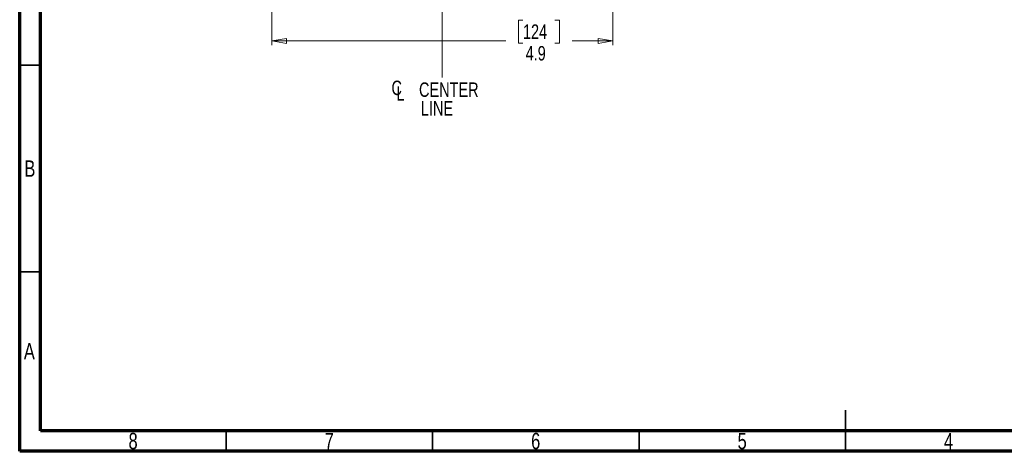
# Model space of a CAD drawing. Header units: inches. Extents: x 0.6 to 16.3, y 0.2 to 11.5.
# Tile 1 of 25: x 0.6 to 10, y 0.2 to 4.3. Entities that reach past the tile are written whole.
import ezdxf

# ---------------------------------------------------------------- set-up
doc = ezdxf.new("R2010")
doc.units = ezdxf.units.IN
doc.header["$MEASUREMENT"] = 0
doc.linetypes.add('CENTERX2', pattern=[0.8, 0.5, -0.1, 0.1, -0.1])
doc.styles.add('SLDTEXTSTYLE0', font='TXT', dxfattribs={"width": 0.75})
doc.dimstyles.new('SLDDIMSTYLE3', dxfattribs={"dimtxt": 0.137795, "dimasz": 0.14, "dimexe": 0, "dimexo": 0.0625, "dimgap": 0.034449, "dimtad": 0, "dimdec": 1, "dimlfac": 1.5, "dimrnd": 1e-09, "dimzin": 12, "dimdsep": 46, "dimtxsty": 'SLDTEXTSTYLE0', "dimblk1": 'CLOSED', "dimblk2": 'CLOSED', "dimsah": 1, "dimcen": 0.09, "dimadec": 0, "dimazin": 3, "dimtfac": 1, "dimtdec": 1, "dimtofl": 0, "dimtmove": 0, "dimatfit": 3, "dimldrblk": 'CLOSED', "dimfxl": 0, "dimfrac": 2, "dimtolj": 1, "dimtzin": 12, "dimarcsym": 0})

# ---------------------------------------------------------------- blocks, each defined once
blk = doc.blocks.new('_Closed')
at = {"color": 0, "linetype": 'ByBlock', "lineweight": -2}
for p, q in [((-1, 0.166667), (0, 0)), ((-1, 0.166667), (-1, -0.166667)), ((0, 0), (-1, -0.166667)), ((0, 0), (-1, 0))]:
    blk.add_line(p, q, dxfattribs=at)
blk = doc.blocks.new('_D_11')
at = {"color": 7, "linetype": 'Continuous', "lineweight": 0}
for p, q in [((2.9931, 4.3868), (2.9931, 4.0714)), ((6.2464, 4.3868), (6.2464, 4.0714)), ((5.3887, 4.3092), (5.3467, 4.3092)), ((5.3467, 4.3092), (5.3467, 4.0905)), ((5.6941, 4.3092), (5.7361, 4.3092)), ((5.7361, 4.3092), (5.7361, 4.0905)), ((2.9931, 4.1107), (5.2258, 4.1107)), ((5.3467, 4.0905), (5.3887, 4.0905)), ((5.7361, 4.0905), (5.6941, 4.0905)), ((6.2464, 4.1107), (5.8569, 4.1107))]:
    blk.add_line(p, q, dxfattribs=at)
at = {"color": 7, "linetype": 'Continuous', "lineweight": 18, "xscale": 0.14, "yscale": 0.14, "rotation": 180.0000000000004}
blk.add_blockref('_Closed', (2.9931, 4.1107, 0.6844), dxfattribs=at)
at = {"color": 7, "linetype": 'Continuous', "lineweight": 18, "xscale": 0.14, "yscale": 0.14}
blk.add_blockref('_Closed', (6.2464, 4.1107, 0.6844), dxfattribs=at)
at = {"color": 7, "linetype": 'Continuous', "lineweight": 18, "char_height": 0.1378, "attachment_point": 1, "style": 'SLDTEXTSTYLE0'}
for s, insert in [('124', (5.3887, 4.2681)), ('4.9', (5.4141, 4.0619))]:
    blk.add_mtext(s, dxfattribs=dict(at, insert=insert))
blk = doc.blocks.new('SW_SYMBOL_MOD_CL')
at = {"color": 0, "linetype": 'Continuous', "lineweight": 0, "char_height": 30.8, "attachment_point": 5, "style": 'SLDTEXTSTYLE0'}
for s, insert in [('C', (15.7, 23.6)), ('L', (23.6, 11.8))]:
    blk.add_mtext(s, dxfattribs=dict(at, insert=insert))
blk = doc.blocks.new('SW_NOTE_0_1')
at = {"color": 0, "linetype": 'Continuous', "lineweight": 0, "xscale": 0.004470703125, "yscale": 0.004470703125, "zscale": 0.004470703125}
blk.add_blockref('SW_SYMBOL_MOD_CL', (0, 0.0191), dxfattribs=at)
at = {"color": 0, "linetype": 'Continuous', "lineweight": 0, "char_height": 0.1378, "attachment_point": 2, "style": 'SLDTEXTSTYLE0'}
for s, insert in [('CENTER', (0.5667, 0.1776)), ('LINE', (0.4541, -0.0005))]:
    blk.add_mtext(s, dxfattribs=dict(at, insert=insert))

msp = doc.modelspace()

# ---------------------------------------------------------------- linework, layer by layer
at = {"color": 7, "linetype": 'Continuous', "lineweight": 70}
for p, q in [((0.5906, 0.1969), (0.5906, 11.4961)), ((0.7874, 0.3937), (0.7874, 11.2992)), ((16.1417, 0.3937), (0.7874, 0.3937)), ((16.3386, 0.1969), (0.5906, 0.1969))]:
    msp.add_line(p, q, dxfattribs=at)
at = {"color": 7, "linetype": 'CENTERX2', "lineweight": 18}
for p, q in [((4.6197, 3.7615), (4.6197, 10.0571)), ((4.6197, 5.2478), (4.6197, 3.7615))]:
    msp.add_line(p, q, dxfattribs=at)
at = {"color": 7, "linetype": 'Continuous', "lineweight": 35}
for p, q in [((0.7874, 3.878), (0.5906, 3.878)), ((0.7874, 1.9094), (0.5906, 1.9094)), ((8.4646, 0.1969), (8.4646, 0.5906)), ((2.5591, 0.3937), (2.5591, 0.1969)), ((4.5276, 0.3937), (4.5276, 0.1969)), ((6.4961, 0.3937), (6.4961, 0.1969)), ((8.4646, 0.3937), (8.4646, 0.1969))]:
    msp.add_line(p, q, dxfattribs=at)

# ---------------------------------------------------------------- block references
at = {"color": 7, "linetype": 'Continuous', "lineweight": 0}
msp.add_blockref('SW_NOTE_0_1', (4.1151, 3.5373), dxfattribs=at)

# ---------------------------------------------------------------- texts
at = {"color": 7, "linetype": 'Continuous', "lineweight": 0, "char_height": 0.1562, "attachment_point": 2, "style": 'SLDTEXTSTYLE0'}
for s, insert in [('B', (0.6878, 2.9714)), ('A', (0.6827, 1.2292)), ('6', (5.5102, 0.3729)), ('8', (1.6717, 0.3729)), ('7', (3.5417, 0.3729)), ('5', (7.4787, 0.3729)), ('4', (9.4472, 0.3729))]:
    msp.add_mtext(s, dxfattribs=dict(at, insert=insert))

# ---------------------------------------------------------------- dimensions: what is measured, and where the dimension line sits
at = {"color": 7, "linetype": 'Continuous', "lineweight": 18}
dim = msp.add_linear_dim(base=(6.2464, 4.1107), p1=(2.9931, 4.4262), p2=(6.2464, 4.4262), dimstyle='SLDDIMSTYLE3', dxfattribs=at)
dim.commit()
dim.dimension.update_dxf_attribs({"geometry": '_D_11', "text_midpoint": (5.5414, 4.1107), "dimtype": 160})

doc.saveas('drawing.dxf')
